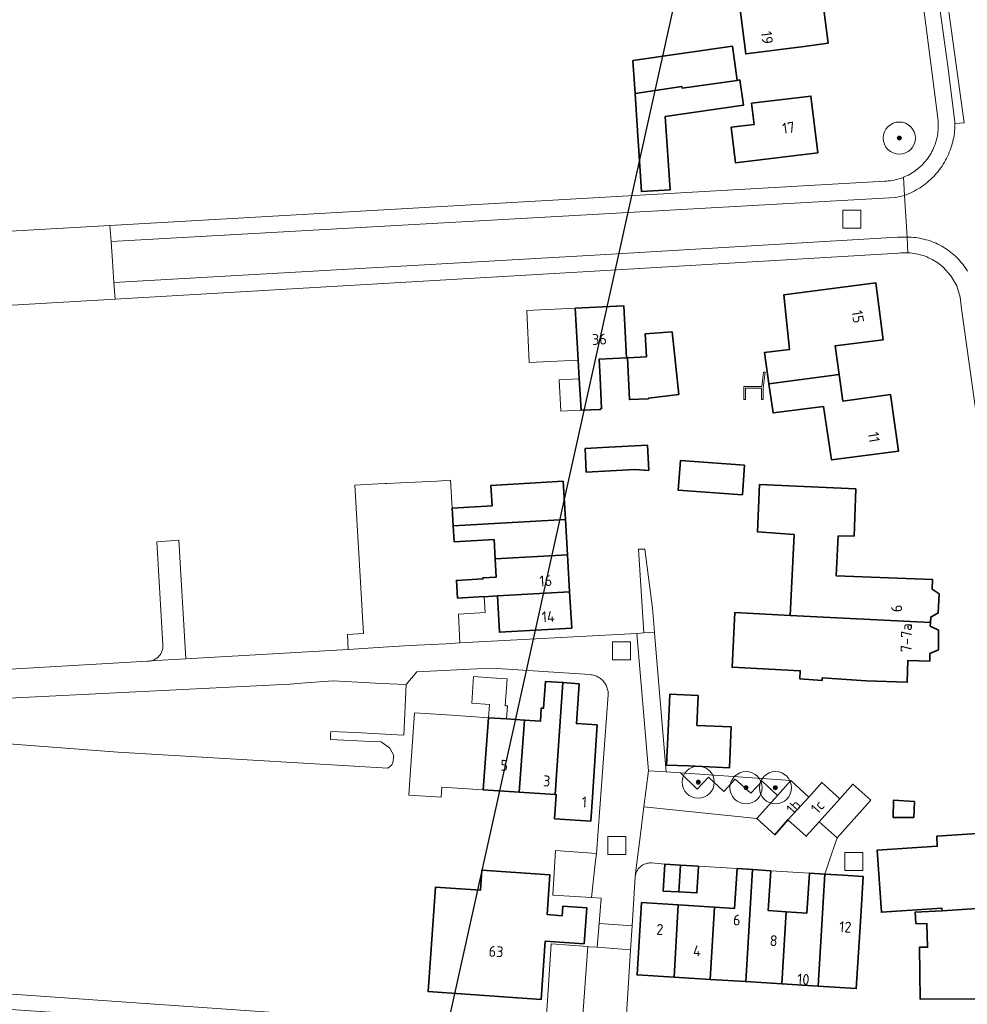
# Model space of a CAD drawing. Extents: x 154222 to 160093, y 456746 to 462495.
# Tile 110 of 254: x 157562 to 157680, y 461038 to 461161. Entities that reach past the tile are written whole.
import ezdxf
from ezdxf.enums import TextEntityAlignment as Align

# ---------------------------------------------------------------- set-up
doc = ezdxf.new("R2010")
doc.units = 0
doc.header["$LTSCALE"] = 0.75
doc.layers.get('0').update_dxf_attribs({"linetype": 'CONTINUOUS'})
doc.layers.get('DEFPOINTS').update_dxf_attribs({"linetype": 'CONTINUOUS'})
for name, color, linetype, lineweight in [('B-XX-GR-BEPLANTING_CULTUUR_HEESTERS-GV', 252, 'CONTINUOUS', 18), ('B-XX-GR-BOOM-S', 252, 'CONTINUOUS', 25), ('B-XX-IE-MEUBILAIR_WEGMEUBILAIR-S', 252, 'CONTINUOUS', 25), ('B-XX-OG-BEBOUWING-GV', 6, 'CONTINUOUS', 35), ('B-XX-OG-BEBOUWING-T18', 1, 'CONTINUOUS', 18), ('B-XX-OG-TERREIN_ERF-GV', 252, 'CONTINUOUS', 18), ('B-XX-RI-GWA_RIOOLPUT-S', 252, 'CONTINUOUS', 25), ('B-XX-VH-VERHARDING_ASFALT-GV', 252, 'CONTINUOUS', 18), ('B-XX-VH-VERHARDING_BETONSTRAATSTEEN-GV', 252, 'CONTINUOUS', 18), ('B-XX-VH-VERHARDING_STRAATBAKSTEEN-GV', 252, 'CONTINUOUS', 18), ('B-XX-VH-VERHARDING_TEGEL-GV', 252, 'CONTINUOUS', 18)]:
    doc.layers.add(name, color=color, linetype=linetype, lineweight=lineweight)
doc.styles.add('NLCS-ISO-M-T18', font='NLCS-ISO.ttf', dxfattribs={"height": 1.8})

# ---------------------------------------------------------------- blocks, each defined once
blk = doc.blocks.new('SRI-PUT_INSPECTIEPUT_RIOOLPUT-SO')
at = {"color": 0, "linetype": 'ByBlock', "lineweight": 18}
blk.add_lwpolyline([(-1.125, -1.125), (1.125, -1.125), (1.125, 1.125), (-1.125, 1.125)], close=True, dxfattribs=at)
blk = doc.blocks.new('SIE-WEG_ZITBANK-SO')
at = {"color": 0, "linetype": 'ByBlock', "lineweight": 18}
blk.add_lwpolyline([(-0.91, -1.63), (-0.91, -0.2), (1.09, -0.2), (1.09, -1.63), (1.29, -1.63), (1.29, -0.21), (1.54, 1.78), (1.33, 1.78), (1.11, 0), (-1.11, 0), (-1.11, -1.63)], close=True, dxfattribs=at)
blk = doc.blocks.new('SGR-BOOM_01-SO')
at = {"linetype": 'ByBlock', "lineweight": 18}
h = blk.add_hatch(color=0, dxfattribs=at)
h.dxf.hatch_style = 1
edge = h.paths.add_edge_path()
edge.add_arc((0, 0), 0.25, 0, 360)
at = {"color": 0, "linetype": 'ByBlock', "lineweight": 18}
for radius in [2, 0.25]:
    blk.add_circle((0, 0), radius, dxfattribs=at)

msp = doc.modelspace()

# ---------------------------------------------------------------- linework, layer by layer
at = {"layer": 'B-XX-GR-BEPLANTING_CULTUUR_HEESTERS-GV'}
msp.add_lwpolyline([(157657.598, 461066.332), (157643.866, 461067.277), (157645.96, 461065.25), (157647.37, 461066.75), (157649.24, 461064.96), (157650.67, 461066.52), (157652.61, 461064.76), (157654.01, 461066.27), (157655.938, 461064.474)], close=True, dxfattribs=at)
at = {"layer": 'B-XX-OG-BEBOUWING-GV'}
for points in [[(157662.247, 461158.075), (157661.366, 461164.903), (157651.109, 461163.614), (157651.995, 461156.751), (157659.272, 461157.691)], [(157637.943, 461155.938), (157638.208, 461151.842), (157644.045, 461152.686), (157644.076, 461152.47), (157650.933, 461153.459), (157650.317, 461157.724)], [(157644.076, 461152.47), (157644.045, 461152.686), (157638.208, 461151.842), (157638.427, 461148.455), (157638.999, 461139.607), (157642.567, 461139.837), (157641.977, 461148.967), (157651.686, 461150.369), (157651.234, 461153.502), (157650.933, 461153.459)], [(157660.94, 461144.422), (157660.088, 461151.493), (157652.72, 461150.606), (157653.037, 461147.975), (157650.178, 461147.63), (157650.713, 461143.191)], [(157669.066, 461121.169), (157668.17, 461128.259), (157656.712, 461126.768), (157657.448, 461119.982), (157654.317, 461119.583), (157654.863, 461115.712), (157663.61, 461116.846), (157663.123, 461120.408)], [(157630.779, 461125.1), (157631.142, 461118.654), (157631.274, 461116.3), (157631.493, 461112.398), (157633.933, 461112.517), (157633.928, 461112.617), (157634.051, 461112.623), (157633.872, 461116.422), (157633.758, 461118.78), (157637.15, 461118.944), (157636.839, 461125.392)], [(157643.646, 461114.383), (157642.817, 461122.15), (157639.488, 461121.9), (157639.623, 461119.063), (157637.264, 461118.949), (157637.516, 461113.726), (157639.873, 461113.839), (157639.87, 461113.907)], [(157664.063, 461113.533), (157663.61, 461116.846), (157654.863, 461115.712), (157655.377, 461112.073), (157661.669, 461112.857), (157662.664, 461106.221), (157670.998, 461107.332), (157669.979, 461114.355)], [(157639.934, 461104.922), (157639.756, 461108.074), (157634.165, 461107.754), (157632.057, 461107.631), (157631.999, 461107.628), (157632.152, 461104.684), (157638.172, 461105.018)], [(157651.83, 461105.589), (157643.85, 461106.151), (157643.59, 461102.46), (157651.57, 461101.898)], [(157629.55, 461098.803), (157629.27, 461103.58), (157620.28, 461103.06), (157620.429, 461100.508), (157615.47, 461100.21), (157615.601, 461098.025)], [(157665.692, 461102.641), (157653.701, 461103.164), (157653.446, 461097.282), (157657.995, 461096.938), (157657.512, 461086.868), (157674.962, 461085.979), (157674.997, 461086.672), (157675.944, 461087.187), (157676.063, 461089.544), (157675.172, 461090.159), (157675.231, 461091.328), (157663.252, 461091.802), (157663.49, 461096.776), (157665.459, 461096.754)], [(157629.806, 461094.422), (157629.55, 461098.803), (157615.601, 461098.025), (157615.72, 461096.03), (157620.675, 461096.313), (157620.815, 461093.909)], [(157630.077, 461089.804), (157629.806, 461094.422), (157620.815, 461093.909), (157620.948, 461091.642), (157619.278, 461091.547), (157619.285, 461091.427), (157616, 461091.24), (157616.126, 461089.035), (157619.456, 461089.218), (157619.457, 461089.207), (157621.085, 461089.3), (157621.085, 461089.308)], [(157630.34, 461085.31), (157630.077, 461089.804), (157621.085, 461089.308), (157621.085, 461089.3), (157621.35, 461084.78)], [(157674.962, 461085.979), (157657.512, 461086.868), (157650.621, 461087.22), (157650.295, 461080.417), (157658.764, 461079.994), (157658.732, 461078.972), (157661.486, 461078.778), (157661.509, 461079.11), (157666.985, 461078.725), (157672.081, 461078.559), (157672.169, 461081.27), (157674.876, 461081.185), (157674.907, 461082.13), (157675.945, 461082.607), (157675.97, 461085.047), (157674.941, 461085.553)], [(157629.21, 461078.513), (157627.09, 461078.67), (157626.84, 461075.33), (157626.555, 461075.351), (157626.432, 461073.715), (157624.467, 461073.847), (157623.814, 461064.872), (157628.265, 461064.573)], [(157631.28, 461078.36), (157629.21, 461078.513), (157628.265, 461064.573), (157628.41, 461064.563), (157628.209, 461061.57), (157632.709, 461061.267), (157632.91, 461064.26), (157633.5, 461073.24), (157630.91, 461073.415)], [(157646.073, 461076.906), (157642.527, 461077.064), (157642.443, 461075.186), (157642.147, 461068.258), (157644.86, 461068.151), (157649.971, 461067.923), (157650.188, 461073.009), (157645.91, 461073.191), (157645.989, 461075.028)], [(157622.229, 461073.998), (157619.966, 461074.151), (157619.302, 461065.176), (157623.814, 461064.872), (157624.467, 461073.847)], [(157659.84, 461064.27), (157657.598, 461066.332), (157655.938, 461064.474), (157653.36, 461061.59), (157655.6, 461059.59), (157657.231, 461061.42)], [(157663.71, 461064.07), (157661.46, 461066.09), (157659.84, 461064.27), (157657.231, 461061.42), (157659.51, 461059.39), (157661.12, 461061.19)], [(157667.56, 461063.87), (157665.32, 461065.87), (157663.71, 461064.07), (157661.12, 461061.19), (157663.371, 461059.179)], [(157672.968, 461063.739), (157670.386, 461063.896), (157670.328, 461061.742), (157672.892, 461061.735)], [(157684.533, 461050.657), (157683.92, 461059.94), (157675.743, 461059.4), (157675.818, 461058.161), (157668.354, 461057.668), (157668.865, 461049.932), (157676.397, 461050.436), (157676.432, 461050.1)], [(157643.871, 461055.798), (157641.92, 461055.91), (157641.72, 461052.58), (157643.681, 461052.468)], [(157646.1, 461055.67), (157643.871, 461055.798), (157643.681, 461052.468), (157645.91, 461052.34)], [(157652.811, 461055.258), (157650.92, 461055.38), (157650.592, 461050.41), (157648.082, 461050.568), (157647.541, 461041.581), (157651.996, 461041.301)], [(157627.62, 461054.59), (157619.17, 461055.18), (157619, 461052.69), (157613.39, 461053.08), (157612.47, 461040.07), (157626.55, 461039.1), (157627.04, 461046.35), (157631.87, 461046.02), (157632.2, 461050.49), (157629.238, 461050.709), (157629.15, 461049.512), (157627.295, 461049.649)], [(157655.09, 461055.11), (157652.811, 461055.258), (157651.996, 461041.301), (157656.485, 461041.02), (157657.011, 461050.005), (157654.777, 461050.146)], [(157661.81, 461054.692), (157659.9, 461054.82), (157659.571, 461049.844), (157657.011, 461050.005), (157656.485, 461041.02), (157661.006, 461040.736)], [(157664.08, 461054.54), (157661.81, 461054.692), (157661.006, 461040.736), (157665.73, 461040.44), (157666.3, 461049.42), (157666.604, 461054.373)], [(157643.589, 461050.852), (157639.02, 461051.14), (157638.46, 461042.15), (157643.076, 461041.861)], [(157648.082, 461050.568), (157643.589, 461050.852), (157643.076, 461041.861), (157647.541, 461041.581)], [(157684.54, 461050.55), (157684.533, 461050.657), (157676.432, 461050.1), (157673.071, 461049.957), (157673.152, 461048.559), (157674.518, 461048.501), (157674.609, 461045.577), (157673.619, 461045.609), (157673.671, 461039.143), (157684.45, 461039.16)]]:
    msp.add_lwpolyline(points, close=True, dxfattribs=at)
at = {"layer": 'B-XX-OG-TERREIN_ERF-GV'}
for points in [[(157651.109, 461163.614), (157650.211, 461170.567), (157657.489, 461171.507), (157660.464, 461171.891), (157661.366, 461164.903), (157662.247, 461158.075), (157659.272, 461157.691), (157651.995, 461156.751)], [(157650.933, 461153.459), (157651.234, 461153.502), (157651.686, 461150.369), (157641.977, 461148.967), (157642.567, 461139.837), (157638.999, 461139.607), (157638.427, 461148.455), (157638.208, 461151.842), (157637.943, 461155.938), (157650.317, 461157.724)], [(157660.94, 461144.422), (157650.713, 461143.191), (157650.178, 461147.63), (157653.037, 461147.975), (157652.72, 461150.606), (157660.088, 461151.493)], [(157669.066, 461121.169), (157663.123, 461120.408), (157663.61, 461116.846), (157664.063, 461113.533), (157669.979, 461114.355), (157670.998, 461107.332), (157662.664, 461106.221), (157661.669, 461112.857), (157655.377, 461112.073), (157654.863, 461115.712), (157654.317, 461119.583), (157657.448, 461119.982), (157656.712, 461126.768), (157668.17, 461128.259)], [(157631.493, 461112.398), (157628.966, 461112.275), (157628.775, 461116.183), (157631.274, 461116.3), (157631.142, 461118.654), (157625.053, 461118.361), (157624.742, 461124.81), (157630.779, 461125.1), (157636.839, 461125.392), (157637.15, 461118.944), (157633.758, 461118.78), (157633.872, 461116.422), (157634.051, 461112.623), (157633.928, 461112.617), (157633.933, 461112.517)], [(157643.646, 461114.383), (157639.87, 461113.907), (157639.873, 461113.839), (157637.516, 461113.726), (157637.264, 461118.949), (157639.623, 461119.063), (157639.488, 461121.9), (157642.817, 461122.15)], [(157639.934, 461104.922), (157638.172, 461105.018), (157632.152, 461104.684), (157631.999, 461107.628), (157632.057, 461107.631), (157634.165, 461107.754), (157639.756, 461108.074)], [(157651.83, 461105.589), (157651.57, 461101.898), (157643.59, 461102.46), (157643.85, 461106.151)], [(157665.692, 461102.641), (157665.459, 461096.754), (157663.49, 461096.776), (157663.252, 461091.802), (157675.231, 461091.328), (157675.172, 461090.159), (157676.063, 461089.544), (157675.944, 461087.187), (157674.997, 461086.672), (157674.962, 461085.979), (157674.941, 461085.553), (157675.97, 461085.047), (157675.945, 461082.607), (157674.907, 461082.13), (157674.876, 461081.185), (157672.169, 461081.27), (157672.081, 461078.559), (157666.985, 461078.725), (157661.509, 461079.11), (157661.486, 461078.778), (157658.732, 461078.972), (157658.764, 461079.994), (157650.295, 461080.417), (157650.621, 461087.22), (157657.512, 461086.868), (157657.995, 461096.938), (157653.446, 461097.282), (157653.701, 461103.164)], [(157628.265, 461064.573), (157623.814, 461064.872), (157619.302, 461065.176), (157614.787, 461065.479), (157614.173, 461065.521), (157614.088, 461064.248), (157610.084, 461064.517), (157610.17, 461065.79), (157610.78, 461074.77), (157615.435, 461074.456), (157619.966, 461074.151), (157620.087, 461075.782), (157617.89, 461075.94), (157618.12, 461079.27), (157620.334, 461079.116), (157622.3, 461078.98), (157622.07, 461075.64), (157622.349, 461075.615), (157622.229, 461073.998), (157624.467, 461073.847), (157626.432, 461073.715), (157626.555, 461075.351), (157626.84, 461075.33), (157627.09, 461078.67), (157629.21, 461078.513), (157631.28, 461078.36), (157630.91, 461073.415), (157633.5, 461073.24), (157632.91, 461064.26), (157632.709, 461061.267), (157628.209, 461061.57), (157628.41, 461064.563)], [(157646.073, 461076.906), (157645.989, 461075.028), (157645.91, 461073.191), (157650.188, 461073.009), (157649.971, 461067.923), (157644.86, 461068.151), (157642.147, 461068.258), (157642.443, 461075.186), (157642.527, 461077.064)], [(157672.968, 461063.739), (157672.892, 461061.735), (157670.328, 461061.742), (157670.386, 461063.896)], [(157684.533, 461050.657), (157684.54, 461050.55), (157684.45, 461039.16), (157673.671, 461039.143), (157673.619, 461045.609), (157674.609, 461045.577), (157674.518, 461048.501), (157673.152, 461048.559), (157673.071, 461049.957), (157676.432, 461050.1), (157676.397, 461050.436), (157668.865, 461049.932), (157668.354, 461057.668), (157675.818, 461058.161), (157675.743, 461059.4), (157683.92, 461059.94)], [(157627.62, 461054.59), (157627.295, 461049.649), (157629.15, 461049.512), (157629.238, 461050.709), (157632.2, 461050.49), (157631.87, 461046.02), (157627.04, 461046.35), (157626.55, 461039.1), (157612.47, 461040.07), (157613.39, 461053.08), (157619, 461052.69), (157619.17, 461055.18)], [(157659.9, 461054.82), (157655.09, 461055.11), (157654.777, 461050.146), (157657.011, 461050.005), (157659.571, 461049.844)]]:
    msp.add_lwpolyline(points, close=True, dxfattribs=at)
for points in [[(157500, 461131.241), (157572.886, 461135.403), (157669.284, 461140.908), (157669.519, 461140.92), (157669.753, 461140.941), (157669.986, 461140.969), (157670.218, 461141.005), (157670.449, 461141.049), (157670.678, 461141.101), (157670.905, 461141.161), (157671.13, 461141.228), (157671.352, 461141.303), (157671.573, 461141.385), (157671.625, 461141.406), (157671.789, 461141.475), (157672.003, 461141.573), (157672.214, 461141.677), (157672.42, 461141.789), (157672.623, 461141.907), (157672.822, 461142.033), (157673.016, 461142.165), (157673.205, 461142.304), (157673.39, 461142.448), (157673.57, 461142.6), (157673.745, 461142.757), (157673.913, 461142.92), (157674.077, 461143.089), (157674.234, 461143.263), (157674.386, 461143.443), (157674.531, 461143.627), (157674.67, 461143.817), (157674.803, 461144.01), (157674.928, 461144.209), (157675.039, 461144.397), (157675.152, 461144.603), (157675.257, 461144.813), (157675.355, 461145.026), (157675.446, 461145.242), (157675.53, 461145.462), (157675.606, 461145.684), (157675.674, 461145.909), (157675.735, 461146.135), (157675.788, 461146.364), (157675.833, 461146.594), (157675.871, 461146.826), (157675.9, 461147.059), (157675.921, 461147.293), (157675.935, 461147.527), (157675.94, 461147.762), (157675.938, 461147.997), (157675.927, 461148.231), (157675.909, 461148.465), (157675.882, 461148.699), (157675.876, 461148.744), (157675.164, 461154.278), (157673.634, 461166.171)], [(157684.249, 461086.294), (157678.828, 461125.039), (157678.675, 461126.486), (157678.226, 461127.869), (157677.502, 461129.127), (157676.533, 461130.208), (157675.875, 461130.731), (157675.16, 461131.172), (157674.949, 461131.281), (157674.735, 461131.382), (157674.517, 461131.477), (157674.296, 461131.563), (157674.073, 461131.643), (157673.847, 461131.715), (157673.618, 461131.779), (157673.388, 461131.835), (157673.156, 461131.884), (157672.922, 461131.925), (157672.687, 461131.957), (157672.451, 461131.983), (157672.214, 461131.999), (157672.167, 461132.002), (157671.977, 461132.008), (157671.74, 461132.009), (157671.503, 461132.002), (157671.266, 461131.987), (157671.03, 461131.964), (157671.019, 461131.963), (157633.824, 461129.737), (157573.524, 461126.236), (157557.115, 461125.283)], [(157559.752, 461080.146), (157577.57, 461081.19), (157577.692, 461081.191), (157577.813, 461081.199), (157577.894, 461081.209), (157577.934, 461081.216), (157578.053, 461081.24), (157578.17, 461081.273), (157578.286, 461081.313), (157578.398, 461081.36), (157578.506, 461081.415), (157578.611, 461081.476), (157578.712, 461081.545), (157578.808, 461081.62), (157578.899, 461081.701), (157578.984, 461081.788), (157579.064, 461081.88), (157579.137, 461081.977), (157579.204, 461082.079), (157579.264, 461082.185), (157579.316, 461082.295), (157579.362, 461082.408), (157579.4, 461082.523), (157579.43, 461082.641), (157579.452, 461082.761), (157579.467, 461082.882), (157579.474, 461083.003), (157579.472, 461083.125), (157579.463, 461083.247), (157579.46, 461083.27), (157578.72, 461096.03), (157581.47, 461096.22), (157582.32, 461081.47), (157602.54, 461082.63), (157602.43, 461084.49), (157604.42, 461084.61), (157603.37, 461103.07), (157606.206, 461103.231), (157607.109, 461103.282), (157607.345, 461103.293), (157609.04, 461103.37), (157613.56, 461103.59), (157615.24, 461103.69), (157615.47, 461100.21), (157620.429, 461100.508), (157620.28, 461103.06), (157629.27, 461103.58), (157629.55, 461098.803), (157629.806, 461094.422), (157630.077, 461089.804), (157630.34, 461085.31), (157621.35, 461084.78), (157621.085, 461089.3), (157619.457, 461089.207), (157619.57, 461087.24), (157616.24, 461087.05), (157616.4, 461083.47), (157638.42, 461084.62), (157639.32, 461084.69), (157638.65, 461095.14), (157639.44, 461095.1), (157640.38, 461087.78), (157640.628, 461084.792), (157640.639, 461084.656), (157642.07, 461067.4), (157643.866, 461067.277), (157657.598, 461066.332), (157659.84, 461064.27), (157661.46, 461066.09), (157663.71, 461064.07), (157665.32, 461065.87), (157667.56, 461063.87), (157663.371, 461059.179), (157662.625, 461057.035), (157661.81, 461054.692), (157664.08, 461054.54), (157666.604, 461054.373), (157666.3, 461049.42), (157665.73, 461040.44), (157661.006, 461040.736), (157656.485, 461041.02), (157651.996, 461041.301), (157647.541, 461041.581), (157643.076, 461041.861), (157638.46, 461042.15), (157639.02, 461051.14), (157643.589, 461050.852), (157648.082, 461050.568), (157650.592, 461050.41), (157650.92, 461055.38), (157646.1, 461055.67), (157645.91, 461052.34), (157643.681, 461052.468), (157641.72, 461052.58), (157641.92, 461055.91), (157640.24, 461056.08), (157640.116, 461056.083), (157639.993, 461056.078), (157639.87, 461056.064), (157639.748, 461056.043), (157639.628, 461056.014), (157639.51, 461055.978), (157639.394, 461055.933), (157639.282, 461055.882), (157639.173, 461055.823), (157639.068, 461055.757), (157638.968, 461055.685), (157638.872, 461055.606), (157638.782, 461055.522), (157638.698, 461055.431), (157638.619, 461055.336), (157638.547, 461055.236), (157638.482, 461055.131), (157638.423, 461055.022), (157638.372, 461054.909), (157638.328, 461054.794), (157638.291, 461054.676), (157638.262, 461054.555), (157638.249, 461054.483), (157638.242, 461054.433), (157638.23, 461054.33), (157637.854, 461048.261), (157637.853, 461048.252), (157637.668, 461045.266), (157637, 461034.5)], [(157627.1, 461035.76), (157627.78, 461045.99), (157632.344, 461045.664), (157632.515, 461045.652), (157633.491, 461045.579), (157633.734, 461048.553), (157633.989, 461051.672), (157632.794, 461051.755), (157627.99, 461052.08), (157628.321, 461057.611), (157633.4, 461057.27), (157634.87, 461076.98), (157634.872, 461077.119), (157634.867, 461077.258), (157634.853, 461077.397), (157634.832, 461077.534), (157634.802, 461077.67), (157634.765, 461077.804), (157634.72, 461077.936), (157634.668, 461078.065), (157634.609, 461078.191), (157634.542, 461078.313), (157634.468, 461078.431), (157634.388, 461078.545), (157634.301, 461078.654), (157634.208, 461078.758), (157634.11, 461078.856), (157634.006, 461078.948), (157633.896, 461079.034), (157633.782, 461079.114), (157633.664, 461079.188), (157633.542, 461079.254), (157633.416, 461079.313), (157633.286, 461079.365), (157633.155, 461079.409), (157633.02, 461079.446), (157632.884, 461079.474), (157632.747, 461079.495), (157632.608, 461079.508), (157632.58, 461079.51), (157621.06, 461080.26), (157618.55, 461080.24), (157611.05, 461079.87), (157609.75, 461078.27), (157609.44, 461071.99), (157608.6, 461072.03), (157606.372, 461072.141), (157603.425, 461072.288), (157600.36, 461072.44), (157600.342, 461072.115), (157600.309, 461071.448), (157605.329, 461071.203), (157606.624, 461071.137), (157607.723, 461070.351), (157608.194, 461069.436), (157608.175, 461069.232), (157608.126, 461068.699), (157607.966, 461068.303), (157607.464, 461067.869), (157573.885, 461069.843), (157554.826, 461071.33)], [(157560.099, 461039.788), (157606.327, 461036.537)]]:
    msp.add_lwpolyline(points, dxfattribs=at)
at = {"layer": 'B-XX-VH-VERHARDING_ASFALT-GV'}
msp.add_lwpolyline([(157675.825, 461172.221), (157673.063, 461192.589), (157672.033, 461192.518), (157675.522, 461166.916), (157677.106, 461155.221), (157678.016, 461148.279), (157678.017, 461148.102), (157679.16, 461148.181)], close=True, dxfattribs=at)
msp.add_lwpolyline([(157675.825, 461172.221), (157679.16, 461148.181), (157678.017, 461148.102), (157678.017, 461148.003), (157678.01, 461147.727), (157677.995, 461147.451), (157677.972, 461147.176), (157677.94, 461146.901), (157677.902, 461146.628), (157677.854, 461146.355), (157677.8, 461146.084), (157677.737, 461145.815), (157677.667, 461145.548), (157677.589, 461145.283), (157677.503, 461145.021), (157677.41, 461144.761), (157677.309, 461144.503), (157677.201, 461144.249), (157677.085, 461143.998), (157676.963, 461143.751), (157676.833, 461143.507), (157676.696, 461143.267), (157676.552, 461143.031), (157676.402, 461142.799), (157676.245, 461142.572), (157676.081, 461142.35), (157675.911, 461142.132), (157675.735, 461141.919), (157675.553, 461141.712), (157675.364, 461141.509), (157675.17, 461141.313), (157674.971, 461141.122), (157674.766, 461140.937), (157674.555, 461140.758), (157674.34, 461140.585), (157674.12, 461140.418), (157673.894, 461140.258), (157673.665, 461140.104), (157673.431, 461139.958), (157673.193, 461139.818), (157672.95, 461139.685), (157672.705, 461139.559), (157672.455, 461139.44), (157672.203, 461139.328), (157671.947, 461139.224), (157671.734, 461139.144), (157672.049, 461133.952), (157672.315, 461133.948), (157672.58, 461133.936), (157672.845, 461133.916), (157673.109, 461133.888), (157673.372, 461133.852), (157673.633, 461133.808), (157673.894, 461133.756), (157674.152, 461133.696), (157674.409, 461133.629), (157674.664, 461133.554), (157674.916, 461133.471), (157675.166, 461133.381), (157675.413, 461133.283), (157675.657, 461133.178), (157675.897, 461133.065), (157676.134, 461132.946), (157676.367, 461132.819), (157676.597, 461132.685), (157676.822, 461132.545), (157677.043, 461132.398), (157677.26, 461132.244), (157677.471, 461132.083), (157677.678, 461131.917), (157677.879, 461131.744), (157678.076, 461131.565), (157678.267, 461131.381), (157678.452, 461131.19), (157678.631, 461130.995), (157678.804, 461130.793), (157678.972, 461130.587), (157679.133, 461130.376), (157679.287, 461130.16), (157679.435, 461129.94), (157679.576, 461129.715)], dxfattribs=at)
at = {"layer": 'B-XX-VH-VERHARDING_BETONSTRAATSTEEN-GV'}
for points in [[(157640.639, 461084.656), (157640.628, 461084.792), (157639.32, 461084.69), (157638.42, 461084.62), (157639.87, 461067.52), (157642.07, 461067.4)], [(157633.4, 461057.27), (157628.321, 461057.611), (157627.99, 461052.08), (157632.794, 461051.755), (157633.26, 461055.994)], [(157637.853, 461048.252), (157633.734, 461048.553), (157633.491, 461045.579), (157637.668, 461045.266)], [(157632.344, 461045.664), (157627.78, 461045.99), (157627.1, 461035.76), (157631.58, 461035.45)]]:
    msp.add_lwpolyline(points, close=True, dxfattribs=at)
at = {"layer": 'B-XX-VH-VERHARDING_STRAATBAKSTEEN-GV'}
for points in [[(157672.049, 461133.952), (157671.734, 461139.144), (157670.619, 461138.896), (157573.024, 461133.419), (157573.197, 461130.944), (157573.38, 461128.304), (157633.887, 461131.753), (157670.884, 461133.95)], [(157642.07, 461067.4), (157639.87, 461067.52), (157639.313, 461063.04), (157653.36, 461061.59), (157655.938, 461064.474), (157654.01, 461066.27), (157652.61, 461064.76), (157650.67, 461066.52), (157649.24, 461064.96), (157647.37, 461066.75), (157645.96, 461065.25), (157643.866, 461067.277)], [(157653.36, 461061.59), (157639.313, 461063.04), (157638.848, 461059.303), (157638.249, 461054.483), (157638.262, 461054.555), (157638.291, 461054.676), (157638.328, 461054.794), (157638.372, 461054.909), (157638.423, 461055.022), (157638.482, 461055.131), (157638.547, 461055.236), (157638.619, 461055.336), (157638.698, 461055.431), (157638.782, 461055.522), (157638.872, 461055.606), (157638.968, 461055.685), (157639.068, 461055.757), (157639.173, 461055.823), (157639.282, 461055.882), (157639.394, 461055.933), (157639.51, 461055.978), (157639.628, 461056.014), (157639.748, 461056.043), (157639.87, 461056.064), (157639.993, 461056.078), (157640.116, 461056.083), (157640.24, 461056.08), (157641.92, 461055.91), (157643.871, 461055.798), (157646.1, 461055.67), (157650.92, 461055.38), (157652.811, 461055.258), (157655.09, 461055.11), (157659.9, 461054.82), (157661.81, 461054.692), (157662.625, 461057.035), (157663.371, 461059.179), (157661.12, 461061.19), (157659.51, 461059.39), (157657.231, 461061.42), (157655.6, 461059.59)], [(157632.515, 461045.652), (157632.344, 461045.664), (157631.58, 461035.45), (157631.53, 461034.86), (157634.477, 461034.668), (157637, 461034.5), (157637.668, 461045.266), (157633.491, 461045.579)]]:
    msp.add_lwpolyline(points, close=True, dxfattribs=at)
msp.add_lwpolyline([(157558.6, 461076.506), (157595.286, 461078.333), (157597.235, 461078.476), (157600.67, 461078.72), (157603.737, 461078.568), (157606.683, 461078.422), (157609.75, 461078.27), (157611.05, 461079.87), (157618.55, 461080.24), (157621.06, 461080.26), (157632.58, 461079.51), (157632.608, 461079.508), (157632.747, 461079.495), (157632.884, 461079.474), (157633.02, 461079.446), (157633.155, 461079.409), (157633.286, 461079.365), (157633.416, 461079.313), (157633.542, 461079.254), (157633.664, 461079.188), (157633.782, 461079.114), (157633.896, 461079.034), (157634.006, 461078.948), (157634.11, 461078.856), (157634.208, 461078.758), (157634.301, 461078.654), (157634.388, 461078.545), (157634.468, 461078.431), (157634.542, 461078.313), (157634.609, 461078.191), (157634.668, 461078.065), (157634.72, 461077.936), (157634.765, 461077.804), (157634.802, 461077.67), (157634.832, 461077.534), (157634.853, 461077.397), (157634.867, 461077.258), (157634.872, 461077.119), (157634.87, 461076.98), (157633.4, 461057.27), (157633.26, 461055.994), (157632.794, 461051.755), (157633.989, 461051.672), (157633.734, 461048.553), (157637.853, 461048.252), (157637.854, 461048.261), (157638.23, 461054.33), (157638.242, 461054.433), (157638.249, 461054.483), (157638.848, 461059.303), (157639.313, 461063.04), (157639.87, 461067.52), (157638.42, 461084.62), (157616.4, 461083.47), (157614.71, 461083.36), (157610.18, 461083.15), (157606.858, 461082.924), (157602.54, 461082.63), (157582.32, 461081.47), (157577.894, 461081.209), (157577.813, 461081.199), (157577.692, 461081.191), (157577.57, 461081.19), (157559.752, 461080.146)], dxfattribs=at)
at = {"layer": 'B-XX-VH-VERHARDING_TEGEL-GV'}
for points in [[(157673.634, 461166.171), (157675.164, 461154.278), (157675.876, 461148.744), (157675.882, 461148.699), (157675.909, 461148.465), (157675.927, 461148.231), (157675.938, 461147.997), (157675.94, 461147.762), (157675.935, 461147.527), (157675.921, 461147.293), (157675.9, 461147.059), (157675.871, 461146.826), (157675.833, 461146.594), (157675.788, 461146.364), (157675.735, 461146.135), (157675.674, 461145.909), (157675.606, 461145.684), (157675.53, 461145.462), (157675.446, 461145.242), (157675.355, 461145.026), (157675.257, 461144.813), (157675.152, 461144.603), (157675.039, 461144.397), (157674.928, 461144.209), (157674.803, 461144.01), (157674.67, 461143.817), (157674.531, 461143.627), (157674.386, 461143.443), (157674.234, 461143.263), (157674.077, 461143.089), (157673.913, 461142.92), (157673.745, 461142.757), (157673.57, 461142.6), (157673.39, 461142.448), (157673.205, 461142.304), (157673.016, 461142.165), (157672.822, 461142.033), (157672.623, 461141.907), (157672.42, 461141.789), (157672.214, 461141.677), (157672.003, 461141.573), (157671.789, 461141.475), (157671.625, 461141.406), (157671.734, 461139.144), (157671.947, 461139.224), (157672.203, 461139.328), (157672.455, 461139.44), (157672.705, 461139.559), (157672.95, 461139.685), (157673.193, 461139.818), (157673.431, 461139.958), (157673.665, 461140.104), (157673.894, 461140.258), (157674.12, 461140.418), (157674.34, 461140.585), (157674.555, 461140.758), (157674.766, 461140.937), (157674.971, 461141.122), (157675.17, 461141.313), (157675.364, 461141.509), (157675.553, 461141.712), (157675.735, 461141.919), (157675.911, 461142.132), (157676.081, 461142.35), (157676.245, 461142.572), (157676.402, 461142.799), (157676.552, 461143.031), (157676.696, 461143.267), (157676.833, 461143.507), (157676.963, 461143.751), (157677.085, 461143.998), (157677.201, 461144.249), (157677.309, 461144.503), (157677.41, 461144.761), (157677.503, 461145.021), (157677.589, 461145.283), (157677.667, 461145.548), (157677.737, 461145.815), (157677.8, 461146.084), (157677.854, 461146.355), (157677.902, 461146.628), (157677.94, 461146.901), (157677.972, 461147.176), (157677.995, 461147.451), (157678.01, 461147.727), (157678.017, 461148.003), (157678.017, 461148.102), (157678.016, 461148.279), (157677.106, 461155.221), (157675.522, 461166.916)], [(157679.576, 461129.715), (157679.435, 461129.94), (157679.287, 461130.16), (157679.133, 461130.376), (157678.972, 461130.587), (157678.804, 461130.793), (157678.631, 461130.995), (157678.452, 461131.19), (157678.267, 461131.381), (157678.076, 461131.565), (157677.879, 461131.744), (157677.678, 461131.917), (157677.471, 461132.083), (157677.26, 461132.244), (157677.043, 461132.398), (157676.822, 461132.545), (157676.597, 461132.685), (157676.367, 461132.819), (157676.134, 461132.946), (157675.897, 461133.065), (157675.657, 461133.178), (157675.413, 461133.283), (157675.166, 461133.381), (157674.916, 461133.471), (157674.664, 461133.554), (157674.409, 461133.629), (157674.152, 461133.696), (157673.894, 461133.756), (157673.633, 461133.808), (157673.372, 461133.852), (157673.109, 461133.888), (157672.845, 461133.916), (157672.58, 461133.936), (157672.315, 461133.948), (157672.049, 461133.952), (157672.167, 461132.002), (157672.214, 461131.999), (157672.451, 461131.983), (157672.687, 461131.957), (157672.922, 461131.925), (157673.156, 461131.884), (157673.388, 461131.835), (157673.618, 461131.779), (157673.847, 461131.715), (157674.073, 461131.643), (157674.296, 461131.563), (157674.517, 461131.477), (157674.735, 461131.382), (157674.949, 461131.281), (157675.16, 461131.172), (157675.875, 461130.731), (157676.533, 461130.208), (157677.502, 461129.127), (157678.226, 461127.869), (157678.675, 461126.486), (157678.828, 461125.039), (157684.249, 461086.294)]]:
    msp.add_lwpolyline(points, dxfattribs=at)
for points in [[(157671.734, 461139.144), (157671.625, 461141.406), (157671.573, 461141.385), (157671.352, 461141.303), (157671.13, 461141.228), (157670.905, 461141.161), (157670.678, 461141.101), (157670.449, 461141.049), (157670.218, 461141.005), (157669.986, 461140.969), (157669.753, 461140.941), (157669.519, 461140.92), (157669.284, 461140.908), (157572.886, 461135.403), (157573.024, 461133.419), (157670.619, 461138.896)], [(157672.167, 461132.002), (157672.049, 461133.952), (157670.884, 461133.95), (157633.887, 461131.753), (157573.38, 461128.304), (157573.524, 461126.236), (157633.824, 461129.737), (157671.019, 461131.963), (157671.03, 461131.964), (157671.266, 461131.987), (157671.503, 461132.002), (157671.74, 461132.009), (157671.977, 461132.008)], [(157639.44, 461095.1), (157638.65, 461095.14), (157639.32, 461084.69), (157640.628, 461084.792), (157640.38, 461087.78)], [(157606.327, 461036.537), (157560.099, 461039.788), (157559.938, 461037.867), (157631.41, 461033.085), (157631.53, 461034.86), (157627.057, 461035.158), (157626.335, 461035.206)]]:
    msp.add_lwpolyline(points, close=True, dxfattribs=at)
at = {"layer": 'DEFPOINTS', "flags": 128}
msp.add_lwpolyline([(157498.69, 460511.773), (157666.489, 461268.413), (158141.33, 461489.21), (159256.935, 461205.939), (159206.487, 460696.309), (158205.708, 460856.251), (158144.02, 460363.33)], close=True, dxfattribs=at)

# ---------------------------------------------------------------- block references
at = {"layer": 'B-XX-GR-BOOM-S'}
for p in [(157671.092, 461146.275), (157646.073, 461066.125), (157652.021, 461065.438), (157655.682, 461065.438)]:
    msp.add_blockref('SGR-BOOM_01-SO', p, dxfattribs=at)
at = {"layer": 'B-XX-IE-MEUBILAIR_WEGMEUBILAIR-S'}
msp.add_blockref('SIE-WEG_ZITBANK-SO', (157652.868, 461115.355), dxfattribs=at)
at = {"layer": 'B-XX-RI-GWA_RIOOLPUT-S'}
for p in [(157665.19, 461136.186), (157636.534, 461082.462), (157635.937, 461058.249), (157665.446, 461056.26)]:
    msp.add_blockref('SRI-PUT_INSPECTIEPUT_RIOOLPUT-SO', p, dxfattribs=at)

# ---------------------------------------------------------------- texts
at = {"layer": 'B-XX-OG-BEBOUWING-T18', "style": 'NLCS-ISO-M-T18'}
for s, rotation, p in [('19', 277.3, (157654.642, 461158.772)), ('17', 7.4, (157657.299, 461147.558)), ('15', 279.4, (157665.929, 461124.05)), ('36', 2.8, (157633.777, 461121.24)), ('11', 279.4, (157667.929, 461109.05)), ('16', 3.2, (157627.104, 461091.19)), ('14', 3.2, (157627.413, 461086.723)), ('9', 272.9, (157670.754, 461087.727)), ('7-7a', 89.4, (157671.96, 461084.089)), ('5', 356.7, (157621.943, 461068.222)), ('3', 356.7, (157627.23, 461066.277)), ('1', 356.7, (157631.909, 461063.663)), ('1b', 48.3, (157657.929, 461063.05)), ('1c', 48.3, (157660.917, 461063.05)), ('6', 356.5, (157650.879, 461048.979)), ('2', 356.5, (157641.297, 461047.796)), ('12', 356.5, (157664.378, 461048.1)), ('8', 356.5, (157655.456, 461046.397)), ('63', 356.4, (157620.929, 461045.05)), ('4', 356.5, (157645.924, 461045.13)), ('10', 356.5, (157659.152, 461041.595))]:
    msp.add_text(s, height=1.35, rotation=rotation, dxfattribs=at).set_placement(p, align=Align.MIDDLE_CENTER)

doc.saveas('drawing.dxf')
